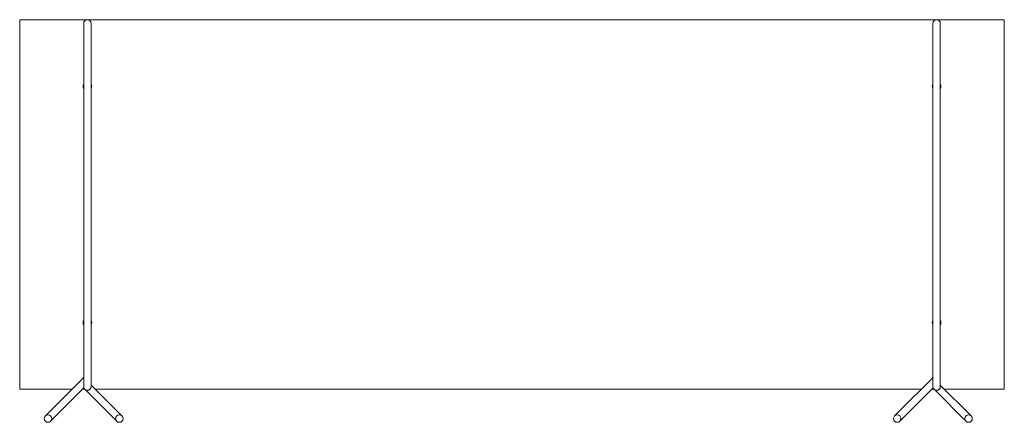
# Model space of a CAD drawing. Header units: millimetres. Extents: x -677 to 123, y -620 to -293.
import ezdxf

# ---------------------------------------------------------------- set-up
doc = ezdxf.new("R2010")
doc.units = ezdxf.units.MM

msp = doc.modelspace()

# ---------------------------------------------------------------- linework, layer by layer
at = {"color": 0, "linetype": 'Continuous', "lineweight": 0}
for p, q in [((-677.3, -592.46), (-677.3, -293.46)), ((-676.8, -292.96), (122.2, -292.96)), ((-625.3, -295.96), (-625.3, -303.65)), ((-619.3, -303.65), (-619.3, -295.96)), ((64.7, -295.96), (64.7, -303.65)), ((70.7, -303.65), (70.7, -295.96)), ((122.7, -293.46), (122.7, -592.46)), ((-625.3, -584.8), (-625.3, -303.65)), ((-619.3, -584.8), (-619.3, -303.65)), ((64.7, -584.8), (64.7, -303.65)), ((70.7, -584.8), (70.7, -303.65)), ((-625.89, -584.3), (-652.89, -611.3)), ((-625.3, -584.8), (-625.3, -590.96)), ((-619.3, -590.96), (-619.3, -584.8)), ((-616.64, -592.37), (-619.3, -589.72)), ((64.11, -584.3), (37.11, -611.3)), ((64.7, -584.8), (64.7, -590.96)), ((70.7, -590.96), (70.7, -584.8)), ((73.36, -592.37), (70.7, -589.72)), ((-634.54, -592.96), (-676.8, -592.96)), ((-625.11, -592.01), (-648.64, -615.54)), ((-624.54, -592.96), (-626.06, -592.96)), ((-624.42, -593.08), (-620.89, -596.62)), ((-601.96, -615.54), (-620.89, -596.62)), ((-597.71, -611.3), (-616.64, -592.37)), ((55.46, -592.96), (-616.06, -592.96)), ((64.89, -592.01), (41.36, -615.54)), ((65.46, -592.96), (63.94, -592.96)), ((65.58, -593.08), (69.11, -596.62)), ((88.04, -615.54), (69.11, -596.62)), ((92.29, -611.3), (73.36, -592.37)), ((122.2, -592.96), (73.94, -592.96)), ((-652.89, -611.3), (-656.42, -614.84)), ((-652.18, -619.08), (-648.64, -615.54)), ((-601.96, -615.54), (-598.42, -619.08)), ((-594.18, -614.84), (-597.71, -611.3)), ((37.11, -611.3), (33.58, -614.84)), ((37.82, -619.08), (41.36, -615.54)), ((88.04, -615.54), (91.58, -619.08)), ((95.82, -614.84), (92.29, -611.3))]:
    msp.add_line(p, q, dxfattribs=at)
for centre, radius, start, end in [((-676.8, -293.46), 0.5, 90, 180), ((122.2, -293.46), 0.5, 0, 90), ((-622.3, -346.96), 3.5, 148.99728, 180), ((-622.3, -346.96), 3.5, 180, 211.00272), ((-622.3, -346.96), 3.5, 0, 31.00272), ((-622.3, -346.96), 3.5, 328.99728, 0), ((67.7, -346.96), 3.5, 148.99728, 180), ((67.7, -346.96), 3.5, 180, 211.00272), ((67.7, -346.96), 3.5, 0, 31.00272), ((67.7, -346.96), 3.5, 328.99728, 360), ((-622.3, -538.96), 3.5, 148.99728, 180), ((-622.3, -538.96), 3.5, 180, 211.00272), ((-622.3, -538.96), 3.5, 0, 31.00272), ((-622.3, -538.96), 3.5, 328.99728, 0), ((67.7, -538.96), 3.5, 148.99728, 180), ((67.7, -538.96), 3.5, 180, 211.00272), ((67.7, -538.96), 3.5, 0, 31.00272), ((67.7, -538.96), 3.5, 328.99728, 360), ((-622.3, -590.96), 3, 180, 270), ((-622.3, -590.96), 3, 270, 0), ((67.7, -590.96), 3, 180, 270), ((67.7, -590.96), 3, 270, 0), ((-676.8, -592.46), 0.5, 180, 270), ((122.2, -592.46), 0.5, 270, 360), ((-654.3, -616.96), 3, 90, 270), ((-654.3, -616.96), 3, 270, 90), ((35.7, -616.96), 3, 90, 270), ((35.7, -616.96), 3, 270, 90)]:
    msp.add_arc(centre, radius, start, end, dxfattribs=at)
at = {"color": 0, "linetype": 'Continuous', "lineweight": 0, "extrusion": (0, 0, -1)}
for centre, radius, start, end in [((622.3, -295.96), 3, 0, 90), ((622.3, -295.96), 3, 90, 180), ((-67.7, -295.96), 3, 0, 90), ((-67.7, -295.96), 3, 90, 180), ((627.3, -582.89), 2, 180, 225), ((-62.7, -582.89), 2, 180, 225), ((596.3, -616.96), 3, 0, 180), ((-93.7, -616.96), 3, 0, 180), ((596.3, -616.96), 3, 180, 0), ((-93.7, -616.96), 3, 180, 0)]:
    msp.add_arc(centre, radius, start, end, dxfattribs=at)

doc.saveas('drawing.dxf')
